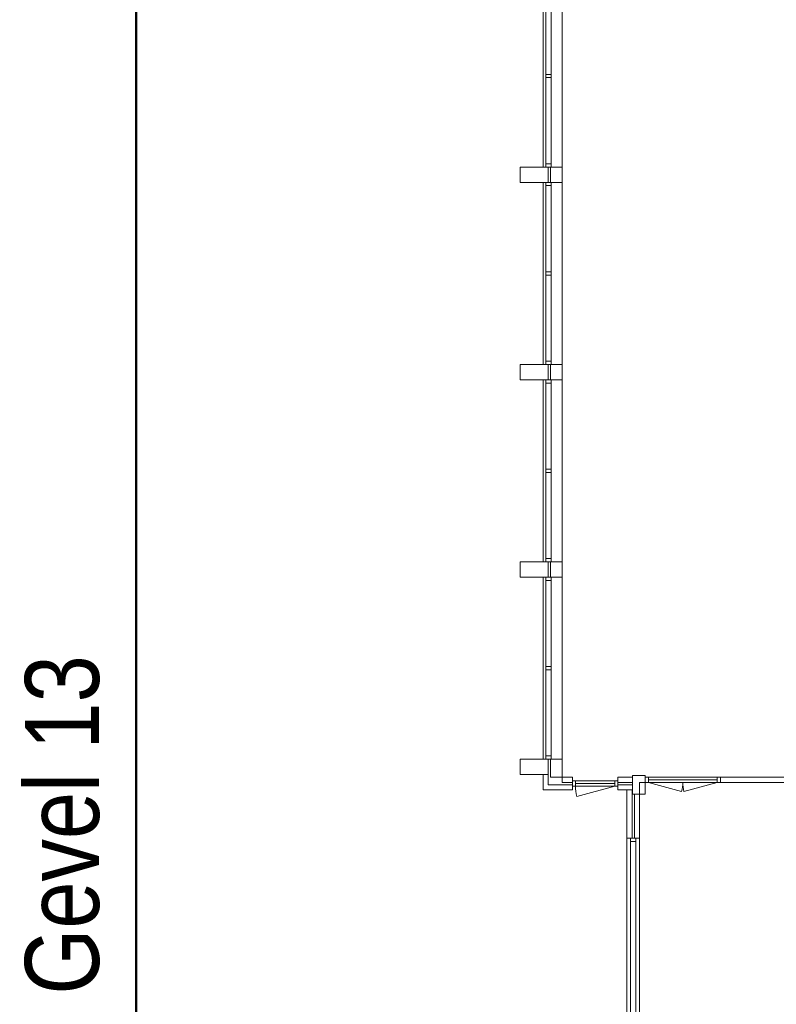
# Model space of a CAD drawing. Extents: x -59835 to 56084, y -767 to 223824.
# Tile 17 of 47: x -59835 to -43727, y 82790 to 103744. Entities that reach past the tile are written whole.
import ezdxf

# ---------------------------------------------------------------- set-up
doc = ezdxf.new("R2010")
doc.units = 0
doc.header["$MEASUREMENT"] = 0
doc.layers.add('99 - SITUATIE', color=12, linetype='Continuous')

msp = doc.modelspace()

# ---------------------------------------------------------------- linework, layer by layer
at = {"layer": '99 - SITUATIE', "color": 12, "linetype": 'Continuous', "lineweight": 50}
msp.add_lwpolyline([(-57355.125, 114576.9375), (-57355.125, 62828.5)], dxfattribs=at)
at = {"layer": '99 - SITUATIE', "color": 5, "linetype": 'Continuous', "lineweight": 5}
for points in [[(-48692.875, 104478.625), (-48692.875, 100608.625)], [(-48636.875, 102577.125), (-48636.875, 104411.625)], [(-48522.875, 104411.625), (-48522.875, 102577.125)], [(-48282.875, 100608.625), (-48282.875, 104478.625)], [(-48636.875, 102577.125), (-48636.875, 102510.125)], [(-48522.875, 102577.125), (-48636.875, 102577.125)], [(-48636.875, 100675.625), (-48636.875, 102510.125)], [(-48522.875, 102510.125), (-48636.875, 102510.125)], [(-48522.875, 102510.125), (-48522.875, 102577.125)], [(-48522.875, 102510.125), (-48522.875, 100675.625)], [(-49182.875, 100608.625), (-48582.875, 100608.625)], [(-49182.875, 100278.625), (-49182.875, 100608.625)], [(-48636.875, 100675.625), (-48636.875, 100608.625)], [(-48522.875, 100675.625), (-48636.875, 100675.625)], [(-48522.875, 100608.625), (-48636.875, 100608.625)], [(-48582.875, 100608.625), (-48582.875, 100278.625)], [(-48282.875, 100608.625), (-48532.875, 100608.625)], [(-48532.875, 100608.625), (-48532.875, 100278.625)], [(-48522.875, 100608.625), (-48522.875, 100675.625)], [(-48282.875, 100278.625), (-48282.875, 100608.625)], [(-48582.875, 100278.625), (-49182.875, 100278.625)], [(-48692.875, 100278.625), (-48692.875, 96408.625)], [(-48636.875, 100278.625), (-48636.875, 100211.625)], [(-48522.875, 100278.625), (-48636.875, 100278.625)], [(-48636.875, 98377.125), (-48636.875, 100211.625)], [(-48522.875, 100211.625), (-48636.875, 100211.625)], [(-48532.875, 100278.625), (-48282.875, 100278.625)], [(-48522.875, 96408.625), (-48522.875, 100278.625)], [(-48522.875, 100211.625), (-48522.875, 100278.625)], [(-48522.875, 100211.625), (-48522.875, 98377.125)], [(-48282.875, 96408.625), (-48282.875, 100278.625)], [(-48636.875, 98377.125), (-48636.875, 98310.125)], [(-48522.875, 98377.125), (-48636.875, 98377.125)], [(-48636.875, 96475.625), (-48636.875, 98310.125)], [(-48522.875, 98310.125), (-48636.875, 98310.125)], [(-48522.875, 98310.125), (-48522.875, 98377.125)], [(-48522.875, 98310.125), (-48522.875, 96475.625)], [(-49182.875, 96408.625), (-48582.875, 96408.625)], [(-49182.875, 96078.625), (-49182.875, 96408.625)], [(-48636.875, 96475.625), (-48636.875, 96408.625)], [(-48522.875, 96475.625), (-48636.875, 96475.625)], [(-48522.875, 96408.625), (-48636.875, 96408.625)], [(-48582.875, 96408.625), (-48582.875, 96078.625)], [(-48282.875, 96408.625), (-48532.875, 96408.625)], [(-48532.875, 96408.625), (-48532.875, 96078.625)], [(-48522.875, 96408.625), (-48522.875, 96475.625)], [(-48282.875, 96078.625), (-48282.875, 96408.625)], [(-48582.875, 96078.625), (-49182.875, 96078.625)], [(-48692.875, 96078.625), (-48692.875, 92208.625)], [(-48636.875, 96078.625), (-48636.875, 96011.625)], [(-48522.875, 96078.625), (-48636.875, 96078.625)], [(-48636.875, 94177.125), (-48636.875, 96011.625)], [(-48522.875, 96011.625), (-48636.875, 96011.625)], [(-48532.875, 96078.625), (-48282.875, 96078.625)], [(-48522.875, 96011.625), (-48522.875, 96078.625)], [(-48522.875, 96011.625), (-48522.875, 94177.125)], [(-48282.875, 92208.625), (-48282.875, 96078.625)], [(-48636.875, 94177.125), (-48636.875, 94110.125)], [(-48522.875, 94177.125), (-48636.875, 94177.125)], [(-48636.875, 92275.625), (-48636.875, 94110.125)], [(-48522.875, 94110.125), (-48636.875, 94110.125)], [(-48522.875, 94110.125), (-48522.875, 94177.125)], [(-48522.875, 94110.125), (-48522.875, 92275.625)], [(-49182.875, 92208.625), (-48582.875, 92208.625)], [(-49182.875, 91878.625), (-49182.875, 92208.625)], [(-48636.875, 92275.625), (-48636.875, 92208.625)], [(-48522.875, 92275.625), (-48636.875, 92275.625)], [(-48522.875, 92208.625), (-48636.875, 92208.625)], [(-48582.875, 92208.625), (-48582.875, 91878.625)], [(-48282.875, 92208.625), (-48532.875, 92208.625)], [(-48532.875, 92208.625), (-48532.875, 91878.625)], [(-48522.875, 92208.625), (-48522.875, 92275.625)], [(-48282.875, 91878.625), (-48282.875, 92208.625)], [(-48582.875, 91878.625), (-49182.875, 91878.625)], [(-48692.875, 91878.625), (-48692.875, 88008.625)], [(-48636.875, 91878.625), (-48636.875, 91811.625)], [(-48522.875, 91878.625), (-48636.875, 91878.625)], [(-48636.875, 89977.125), (-48636.875, 91811.625)], [(-48522.875, 91811.625), (-48636.875, 91811.625)], [(-48532.875, 91878.625), (-48282.875, 91878.625)], [(-48522.875, 91811.625), (-48522.875, 91878.625)], [(-48522.875, 91811.625), (-48522.875, 89977.125)], [(-48282.875, 88008.625), (-48282.875, 91878.625)], [(-48636.875, 89977.125), (-48636.875, 89910.125)], [(-48522.875, 89977.125), (-48636.875, 89977.125)], [(-48636.875, 88075.625), (-48636.875, 89910.125)], [(-48522.875, 89910.125), (-48636.875, 89910.125)], [(-48522.875, 89910.125), (-48522.875, 89977.125)], [(-48522.875, 89910.125), (-48522.875, 88075.625)], [(-49182.875, 88008.625), (-48582.875, 88008.625)], [(-49182.875, 87678.625), (-49182.875, 88008.625)], [(-48636.875, 88075.625), (-48636.875, 88008.625)], [(-48522.875, 88075.625), (-48636.875, 88075.625)], [(-48522.875, 88008.625), (-48636.875, 88008.625)], [(-48582.875, 88008.625), (-48582.875, 87678.625)], [(-48532.875, 88008.625), (-48282.875, 88008.625)], [(-48532.875, 87623.625), (-48532.875, 88008.625)], [(-48522.875, 88008.625), (-48522.875, 88075.625)], [(-48282.875, 88008.625), (-48282.875, 87623.625)], [(-48582.875, 87678.625), (-49182.875, 87678.625)], [(-48692.875, 87678.625), (-48692.875, 87353.625)], [(-48582.875, 87678.625), (-48692.875, 87678.625)], [(-48582.875, 87463.625), (-48582.875, 87678.625)], [(-48282.875, 87623.625), (-48532.875, 87623.625)], [(-48282.875, 87623.625), (-48067.875, 87623.625)], [(-48282.875, 87513.625), (-48282.875, 87623.625)], [(-48067.875, 87623.625), (-48067.875, 87513.625)], [(-47097.875, 87623.625), (-47097.875, 87513.625)], [(-46787.875, 87623.625), (-47097.875, 87623.625)], [(-46787.875, 87658.625), (-46517.875, 87658.625)], [(-46787.875, 87258.625), (-46787.875, 87658.625)], [(-46787.875, 87513.625), (-46787.875, 87623.625)], [(-46517.875, 87658.625), (-46517.875, 87509.625)], [(-46450.875, 87623.625), (-46517.875, 87623.625)], [(-46517.875, 87623.625), (-46517.875, 87509.625)], [(-44984.875, 87623.625), (-46450.875, 87623.625)], [(-46450.875, 87623.625), (-46450.875, 87509.625)], [(-44917.875, 87623.625), (-44984.875, 87623.625)], [(-44984.875, 87623.625), (-44984.875, 87509.625)], [(-44917.875, 87623.625), (-38052.875, 87623.625)], [(-44917.875, 87509.625), (-44917.875, 87623.625)], [(-44917.875, 87623.625), (-44917.875, 87509.625)], [(-48067.875, 87463.625), (-48582.875, 87463.625)], [(-48067.875, 87513.625), (-48282.875, 87513.625)], [(-48000.875, 87545.625), (-48067.875, 87545.625)], [(-48067.875, 87545.625), (-48067.875, 87431.625)], [(-48067.875, 87353.625), (-48067.875, 87463.625)], [(-48067.875, 87431.625), (-48000.875, 87431.625)], [(-47164.875, 87545.625), (-48000.875, 87545.625)], [(-48000.875, 87545.625), (-48000.875, 87431.625)], [(-47164.875, 87488.625), (-48000.875, 87488.625)], [(-47164.875, 87431.625), (-48000.875, 87431.625)], [(-47164.875, 87431.625), (-47972.375, 87215.25)], [(-47097.875, 87545.625), (-47164.875, 87545.625)], [(-47164.875, 87545.625), (-47164.875, 87431.625)], [(-47164.875, 87431.625), (-47097.875, 87431.625)], [(-47097.875, 87545.625), (-47097.875, 87431.625)], [(-47097.875, 87513.625), (-46787.875, 87513.625)], [(-47097.875, 87463.625), (-46787.875, 87463.625)], [(-47097.875, 87353.625), (-47097.875, 87463.625)], [(-46787.875, 87463.625), (-46787.875, 87353.625)], [(-46637.875, 87509.625), (-46637.875, 87258.625)], [(-46517.875, 87509.625), (-46637.875, 87509.625)], [(-46517.875, 87258.625), (-46517.875, 87509.625)], [(-46517.875, 87509.625), (-46450.875, 87509.625)], [(-44984.875, 87566.625), (-46450.875, 87566.625)], [(-46450.875, 87509.625), (-45742.875, 87319.9375)], [(-44984.875, 87509.625), (-46450.875, 87509.625)], [(-44984.875, 87509.625), (-45692.875, 87319.9375)], [(-44984.875, 87509.625), (-44917.875, 87509.625)], [(-38052.875, 87509.625), (-44917.875, 87509.625)], [(-48692.875, 87353.625), (-48067.875, 87353.625)], [(-46787.875, 87353.625), (-47097.875, 87353.625)], [(-46907.875, 87353.625), (-46907.875, 86323.625)], [(-46797.875, 87353.625), (-46907.875, 87353.625)], [(-46797.875, 86323.625), (-46797.875, 87353.625)], [(-46637.875, 87258.625), (-46787.875, 87258.625)], [(-46637.875, 87258.625), (-46747.875, 87258.625)], [(-46747.875, 87258.625), (-46747.875, 86323.625)], [(-46637.875, 86323.625), (-46637.875, 87258.625)], [(-46637.875, 87258.625), (-46517.875, 87258.625)], [(-46907.875, 86323.625), (-46907.875, 81153.625)], [(-46907.875, 86323.625), (-46797.875, 86323.625)], [(-46907.875, 86323.625), (-46637.875, 86323.625)], [(-46829.875, 86323.625), (-46829.875, 86256.625)], [(-46715.875, 86323.625), (-46829.875, 86323.625)], [(-46829.875, 86256.625), (-46829.875, 81220.625)], [(-46715.875, 86256.625), (-46829.875, 86256.625)], [(-46747.875, 86323.625), (-46637.875, 86323.625)], [(-46715.875, 86256.625), (-46715.875, 86323.625)], [(-46715.875, 86256.625), (-46715.875, 81220.625)], [(-46637.875, 81153.625), (-46637.875, 86323.625)]]:
    msp.add_lwpolyline(points, dxfattribs=at)
for points in [[(-48000.875, 87431.625, 0.0655451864), (-47972.3906, 87215.25)], [(-45742.8125, 87319.9375, 0.065531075), (-45717.8438, 87509.625)], [(-45717.875, 87509.625, 0.0655366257), (-45692.9062, 87319.9375)]]:
    msp.add_lwpolyline(points, format="xyb", dxfattribs=at)

# ---------------------------------------------------------------- texts
at = {"layer": '99 - SITUATIE', "color": 7, "linetype": 'Continuous', "lineweight": 0, "insert": (-58125.125, 82996.0625), "char_height": 1574.999958, "attachment_point": 7, "rotation": 90, "line_spacing_factor": 1.333333}
msp.add_mtext('{\\fArial Narrow|b0|i0|c12|p0;Gevel 13}', dxfattribs=at)

doc.saveas('drawing.dxf')
